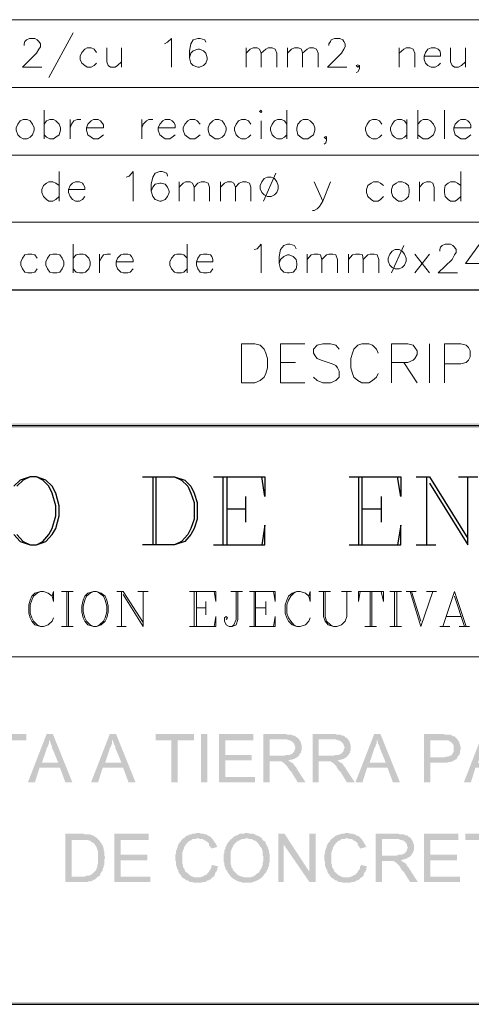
# Model space of a CAD drawing. Header units: millimetres. Extents: x 8 to 202, y 3 to 294.
# Tile 5 of 10: x 92 to 117, y 3 to 57. Entities that reach past the tile are written whole.
import ezdxf

# ---------------------------------------------------------------- set-up
doc = ezdxf.new("R2010")
doc.units = ezdxf.units.MM
doc.layers.add('DGE_CONTORNOS', color=7, linetype='Continuous', lineweight=0)
doc.layers.add('DGE_RELLENO', color=7, linetype='Continuous', lineweight=0)

msp = doc.modelspace()

# ---------------------------------------------------------------- hatches: boundary and pattern name
at = {"layer": 'DGE_RELLENO', "true_color": 0x000000}
for points in [[(23.4527, 34.8263), (23.7067, 34.5723), (201.9723, 34.8263)], [(23.7067, 34.5723), (201.9723, 34.8263), (201.8453, 34.5723)], [(92.837, 17.9353), (90.7627, 17.9353), (90.7627, 17.5966), (91.6093, 17.5966), (91.6093, 15.3106), (91.948, 15.3106), (91.948, 17.5966), (92.837, 17.5966)], [(94.2763, 17.9353), (93.9377, 17.9353), (92.9217, 15.3106), (93.3027, 15.3106), (93.5567, 16.115), (94.6573, 16.115), (93.6837, 16.3689), (93.9377, 17.131), (93.9377, 17.1733), (93.98, 17.2156), (94.0223, 17.3003), (94.0223, 17.3426), (94.0647, 17.4273), (94.0647, 17.5543), (94.107, 17.639)], [(94.2763, 17.9353), (94.107, 17.639), (94.107, 17.5543), (94.1493, 17.4696), (94.1493, 17.4273), (94.1917, 17.3426), (94.234, 17.2579), (94.234, 17.1733), (94.2763, 17.0886), (94.5727, 16.3689), (93.6837, 16.3689), (94.6573, 16.115), (94.9537, 15.3106), (95.3347, 15.3106)], [(97.7053, 17.9353), (97.3667, 17.9353), (96.3507, 15.3106), (96.7317, 15.3106), (96.9857, 16.115), (98.0863, 16.115), (97.1127, 16.3689), (97.3667, 17.131), (97.3667, 17.1733), (97.409, 17.2156), (97.4513, 17.3003), (97.4513, 17.3426), (97.4937, 17.4273), (97.4937, 17.5543), (97.536, 17.639)], [(97.7053, 17.9353), (97.536, 17.639), (97.536, 17.5543), (97.5783, 17.4696), (97.5783, 17.4273), (97.6207, 17.3426), (97.663, 17.2579), (97.663, 17.1733), (97.7053, 17.0886), (98.0017, 16.3689), (97.1127, 16.3689), (98.0863, 16.115), (98.3827, 15.3106), (98.7637, 15.3106)], [(101.9387, 17.9353), (99.8643, 17.9353), (99.8643, 17.5966), (100.711, 17.5966), (100.711, 15.3106), (101.0497, 15.3106), (101.0497, 17.5966), (101.9387, 17.5966)], [(102.3197, 17.9353), (102.6583, 17.9353), (102.6583, 15.3106), (102.3197, 15.3106), (102.3197, 17.9353)], [(105.156, 17.9353), (103.2933, 17.9353), (103.2933, 15.3106), (105.2407, 15.3106), (105.2407, 15.607), (103.632, 15.607), (103.632, 16.4959), (105.0713, 16.4959), (105.0713, 16.7923), (103.632, 16.7923), (103.632, 17.5966), (105.156, 17.5966)], [(106.8493, 17.9353), (105.7063, 17.9353), (105.7063, 15.3106), (106.045, 15.3106), (106.045, 16.4536), (106.426, 16.4536), (107.061, 16.4959), (107.1033, 16.4959), (107.188, 16.5383), (107.2727, 16.5383), (107.315, 16.5806), (107.3997, 16.5806), (107.442, 16.623), (107.5267, 16.6653), (107.569, 16.7076), (107.6113, 16.7499), (106.045, 16.7499), (106.045, 17.639), (106.8493, 17.639), (107.6113, 17.6813), (107.569, 17.7236), (107.4843, 17.7659), (107.442, 17.8083), (107.3997, 17.8506), (107.315, 17.8506), (107.2303, 17.8929), (107.0187, 17.8929), (106.934, 17.9353)], [(107.6113, 17.6813), (106.8493, 17.639), (106.9763, 17.639), (107.061, 17.5966), (107.1457, 17.5966), (107.188, 17.5543), (107.2303, 17.5543), (107.2727, 17.5119), (107.315, 17.4696), (107.3573, 17.4273), (107.3997, 17.3426), (107.3997, 17.3003), (107.442, 17.2156), (107.442, 17.1733), (107.3997, 17.0886), (107.3997, 17.0463), (107.3573, 16.9616), (107.315, 16.9193), (107.2727, 16.8769), (107.2303, 16.8346), (107.1457, 16.8346), (107.1457, 16.7923), (106.934, 16.7923), (106.8493, 16.7499), (106.045, 16.7499), (107.6113, 16.7499), (107.6537, 16.7923), (107.696, 16.8769), (107.7383, 16.9193), (107.7383, 17.0039), (107.7807, 17.0463), (107.7807, 17.3426), (107.7383, 17.3849), (107.7383, 17.4696), (107.696, 17.5543), (107.6537, 17.5966), (107.6537, 17.639)], [(109.5163, 17.9353), (108.3733, 17.9353), (108.3733, 15.3106), (108.712, 15.3106), (108.712, 16.4536), (109.093, 16.4536), (109.728, 16.4959), (109.7703, 16.4959), (109.855, 16.5383), (109.9397, 16.5383), (109.982, 16.5806), (110.0667, 16.5806), (110.109, 16.623), (110.1937, 16.6653), (110.236, 16.7076), (110.2783, 16.7499), (108.712, 16.7499), (108.712, 17.639), (109.5163, 17.639), (110.2783, 17.6813), (110.236, 17.7236), (110.1513, 17.7659), (110.109, 17.8083), (110.0667, 17.8506), (109.982, 17.8506), (109.8973, 17.8929), (109.6857, 17.8929), (109.601, 17.9353)], [(110.2783, 17.6813), (109.5163, 17.639), (109.6433, 17.639), (109.728, 17.5966), (109.8127, 17.5966), (109.855, 17.5543), (109.8973, 17.5543), (109.9397, 17.5119), (109.982, 17.4696), (110.0243, 17.4273), (110.0667, 17.3426), (110.0667, 17.3003), (110.109, 17.2156), (110.109, 17.1733), (110.0667, 17.0886), (110.0667, 17.0463), (110.0243, 16.9616), (109.982, 16.9193), (109.9397, 16.8769), (109.8973, 16.8346), (109.8127, 16.8346), (109.8127, 16.7923), (109.601, 16.7923), (109.5163, 16.7499), (108.712, 16.7499), (110.2783, 16.7499), (110.3207, 16.7923), (110.363, 16.8769), (110.4053, 16.9193), (110.4053, 17.0039), (110.4477, 17.0463), (110.4477, 17.3426), (110.4053, 17.3849), (110.4053, 17.4696), (110.363, 17.5543), (110.3207, 17.5966), (110.3207, 17.639)], [(112.0563, 17.9353), (111.7177, 17.9353), (110.7017, 15.3106), (111.0827, 15.3106), (111.3367, 16.115), (112.4373, 16.115), (111.4637, 16.3689), (111.7177, 17.131), (111.7177, 17.1733), (111.76, 17.2156), (111.8023, 17.3003), (111.8023, 17.3426), (111.8447, 17.4273), (111.8447, 17.5543), (111.887, 17.639)], [(112.0563, 17.9353), (111.887, 17.639), (111.887, 17.5543), (111.9293, 17.4696), (111.9293, 17.4273), (111.9717, 17.3426), (112.014, 17.2579), (112.014, 17.1733), (112.0563, 17.0886), (112.3527, 16.3689), (111.4637, 16.3689), (112.4373, 16.115), (112.7337, 15.3106), (113.1147, 15.3106)], [(115.4007, 17.9353), (114.427, 17.9353), (114.427, 15.3106), (114.7657, 15.3106), (114.7657, 16.3689), (115.6547, 16.3689), (115.7393, 16.4113), (115.8663, 16.4113), (115.951, 16.4536), (115.9933, 16.4536), (116.0357, 16.4959), (116.1203, 16.5383), (116.1627, 16.5806), (116.205, 16.5806), (116.205, 16.623), (114.7657, 16.6653), (114.7657, 17.5966), (115.443, 17.5966), (116.2473, 17.639), (116.205, 17.6813), (116.1627, 17.7236), (116.1203, 17.7659), (116.078, 17.8083), (115.9933, 17.8083), (115.951, 17.8506), (115.8663, 17.8929), (115.7817, 17.8929), (115.57, 17.8929), (115.4853, 17.9353)], [(117.9407, 17.9353), (117.602, 17.9353), (116.586, 15.3106), (116.967, 15.3106), (117.221, 16.115), (118.3217, 16.115), (117.348, 16.3689), (117.602, 17.131), (117.602, 17.1733), (117.6443, 17.2156), (117.6867, 17.3003), (117.6867, 17.3426), (117.729, 17.4273), (117.729, 17.5543), (117.7713, 17.639)], [(116.2473, 17.639), (115.443, 17.5966), (115.7393, 17.5966), (115.7817, 17.5543), (115.8663, 17.5119), (115.9087, 17.4696), (115.951, 17.4273), (115.9933, 17.3849), (116.0357, 17.3003), (116.0357, 16.9616), (115.9933, 16.9193), (115.951, 16.8346), (115.9087, 16.7923), (115.8663, 16.7499), (115.824, 16.7499), (115.7393, 16.7076), (115.6123, 16.7076), (115.5277, 16.6653), (114.7657, 16.6653), (116.205, 16.623), (116.2473, 16.7076), (116.2897, 16.7499), (116.332, 16.7923), (116.3743, 16.8769), (116.3743, 17.0039), (116.4167, 17.0886), (116.4167, 17.2579), (116.3743, 17.3003), (116.3743, 17.3849), (116.332, 17.4696), (116.332, 17.5119), (116.2897, 17.5543)], [(107.061, 16.4959), (106.426, 16.4536), (106.68, 16.4536), (106.7223, 16.4113), (106.807, 16.3689), (106.8493, 16.3266), (106.8917, 16.2843), (106.9763, 16.1996), (107.0187, 16.1573), (107.0187, 16.115), (107.061, 16.0726), (107.1033, 15.988), (107.1457, 15.9456), (107.2303, 15.8609), (107.569, 15.3106), (107.9923, 15.3106), (107.5267, 16.0303), (107.4843, 16.115), (107.442, 16.1573), (107.3997, 16.1996), (107.3573, 16.2843), (107.315, 16.3266), (107.2727, 16.3689), (107.2303, 16.3689), (107.188, 16.4113), (107.1033, 16.4536)], [(109.728, 16.4959), (109.093, 16.4536), (109.347, 16.4536), (109.3893, 16.4113), (109.474, 16.3689), (109.5163, 16.3266), (109.5587, 16.2843), (109.6433, 16.1996), (109.6857, 16.1573), (109.6857, 16.115), (109.728, 16.0726), (109.7703, 15.988), (109.8127, 15.9456), (109.8973, 15.8609), (110.236, 15.3106), (110.6593, 15.3106), (110.1937, 16.0303), (110.1513, 16.115), (110.109, 16.1573), (110.0667, 16.1996), (110.0243, 16.2843), (109.982, 16.3266), (109.9397, 16.3689), (109.8973, 16.3689), (109.855, 16.4113), (109.7703, 16.4536)], [(95.8427, 12.5166), (94.9537, 12.5166), (94.9537, 9.8919), (96.1813, 9.8919), (96.2237, 9.9343), (96.3507, 9.9343), (96.4353, 9.9766), (96.4777, 10.0189), (96.5623, 10.0189), (96.6047, 10.0613), (96.647, 10.1036), (96.6893, 10.1459), (96.7317, 10.1883), (95.2923, 10.1883), (95.2923, 12.1779), (95.8427, 12.1779), (96.7317, 12.2203), (96.6893, 12.2626), (96.647, 12.3049), (96.5623, 12.3473), (96.52, 12.3896), (96.4353, 12.432), (96.393, 12.432), (96.3083, 12.4743), (96.012, 12.4743), (95.9273, 12.5166)], [(99.4833, 12.5166), (97.6207, 12.5166), (97.6207, 9.8919), (99.568, 9.8919), (99.568, 10.1883), (97.9593, 10.1883), (97.9593, 11.0773), (99.3987, 11.0773), (99.3987, 11.3736), (97.9593, 11.3736), (97.9593, 12.1779), (99.4833, 12.1779)], [(102.1503, 12.5589), (102.0657, 12.5589), (102.0233, 12.5166), (101.854, 12.5166), (101.8117, 12.4743), (101.727, 12.4743), (101.6423, 12.432), (101.6, 12.432), (101.5153, 12.3896), (101.473, 12.3473), (101.4307, 12.3049), (101.346, 12.2626), (101.3037, 12.2203), (101.2613, 12.1779), (101.219, 12.0933), (101.1767, 12.0509), (101.1343, 12.0086), (101.092, 11.9239), (101.0497, 11.8393), (101.0497, 11.797), (101.0073, 11.7123), (101.0073, 11.6699), (100.965, 11.5853), (100.965, 11.4583), (100.9227, 11.3736), (100.9227, 11.0773), (100.965, 10.9926), (100.965, 10.781), (101.0073, 10.6963), (101.0073, 10.6539), (101.0497, 10.5693), (101.092, 10.5269), (101.092, 10.4423), (101.1343, 10.3576), (101.1767, 10.3153), (101.219, 10.273), (101.2613, 10.1883), (101.3037, 10.1459), (101.346, 10.1036), (102.1503, 10.1459), (101.9387, 10.1459), (101.8963, 10.1883), (101.8117, 10.1883), (101.7693, 10.2306), (101.6847, 10.273), (101.6423, 10.3153), (101.6, 10.3576), (101.5577, 10.3999), (101.473, 10.4423), (101.473, 10.4846), (101.4307, 10.5693), (101.3883, 10.6539), (101.346, 10.6963), (101.346, 10.8233), (101.3037, 10.9079), (101.3037, 11.5006), (101.346, 11.5853), (101.346, 11.6276), (101.3883, 11.7123), (101.3883, 11.7546), (101.4307, 11.8393), (101.473, 11.8816), (101.5153, 11.9663), (101.5577, 12.0086), (101.6, 12.0509), (101.6423, 12.0933), (101.6847, 12.1356), (101.727, 12.1356), (101.8117, 12.1779), (101.854, 12.2203), (102.0233, 12.2203), (102.0657, 12.2626), (102.9123, 12.2626), (102.87, 12.3049), (102.8277, 12.3473), (102.7853, 12.3896), (102.743, 12.3896), (102.6583, 12.432), (102.616, 12.4743), (102.5313, 12.4743), (102.4467, 12.5166), (102.3197, 12.5166), (102.235, 12.5589)], [(104.8173, 12.5589), (104.7327, 12.5589), (104.648, 12.5166), (104.4363, 12.5166), (104.3517, 12.4743), (104.3093, 12.432), (104.2247, 12.432), (104.1823, 12.3896), (104.0977, 12.3473), (104.0553, 12.3049), (104.013, 12.2626), (104.8597, 12.2626), (104.9443, 12.2203), (105.0713, 12.2203), (105.156, 12.1779), (105.1983, 12.1356), (105.283, 12.1356), (105.3253, 12.0933), (105.3677, 12.0509), (105.41, 12.0086), (105.4523, 11.9239), (105.4947, 11.8816), (105.537, 11.797), (105.5793, 11.7546), (105.6217, 11.7123), (105.6217, 11.6276), (105.664, 11.5853), (105.664, 11.3313), (105.7063, 11.289), (105.7063, 11.0349), (105.664, 10.9503), (105.664, 10.8233), (105.6217, 10.7386), (105.6217, 10.6963), (105.5793, 10.6116), (105.537, 10.5693), (105.537, 10.5269), (105.4947, 10.4846), (105.4523, 10.3999), (105.3677, 10.3576), (105.3253, 10.3153), (105.283, 10.273), (105.1983, 10.2306), (105.156, 10.1883), (105.0713, 10.1883), (105.029, 10.1459), (104.8173, 10.1459), (105.6217, 10.1459), (105.664, 10.1883), (105.7063, 10.2306), (105.7487, 10.3153), (105.791, 10.3576), (105.8333, 10.3999), (105.8757, 10.4846), (105.918, 10.5693), (105.9603, 10.6116), (105.9603, 10.6963), (106.0027, 10.7386), (106.0027, 10.9079), (106.045, 10.9503), (106.045, 11.4159), (106.0027, 11.5006), (106.0027, 11.6276), (105.9603, 11.7123), (105.9603, 11.7546), (105.918, 11.8393), (105.8757, 11.8816), (105.8757, 11.9239), (105.8333, 11.9663), (105.8333, 12.0509), (105.791, 12.0933), (105.7063, 12.1356), (105.664, 12.1779), (105.6217, 12.2626), (105.5793, 12.3049), (105.4947, 12.3473), (105.4523, 12.3896), (105.41, 12.3896), (105.3677, 12.432), (105.283, 12.432), (105.2407, 12.4743), (105.156, 12.5166), (104.9443, 12.5166), (104.8597, 12.5589)], [(106.8493, 12.5166), (106.5107, 12.5166), (106.5107, 9.8919), (106.807, 9.8919), (106.807, 11.9239)], [(106.8493, 12.5166), (106.807, 11.9239), (108.204, 9.8919), (108.204, 10.4423)], [(108.5427, 12.5166), (108.204, 12.5166), (108.204, 9.8919), (108.5427, 9.8919)], [(110.236, 12.5589), (110.1513, 12.5589), (110.109, 12.5166), (109.9397, 12.5166), (109.8973, 12.4743), (109.8127, 12.4743), (109.728, 12.432), (109.6857, 12.432), (109.601, 12.3896), (109.5587, 12.3473), (109.5163, 12.3049), (109.4317, 12.2626), (109.3893, 12.2203), (109.347, 12.1779), (109.3047, 12.0933), (109.2623, 12.0509), (109.22, 12.0086), (109.1777, 11.9239), (109.1353, 11.8393), (109.1353, 11.797), (109.093, 11.7123), (109.093, 11.6699), (109.0507, 11.5853), (109.0507, 11.4583), (109.0083, 11.3736), (109.0083, 11.0773), (109.0507, 10.9926), (109.0507, 10.781), (109.093, 10.6963), (109.093, 10.6539), (109.1353, 10.5693), (109.1777, 10.5269), (109.1777, 10.4423), (109.22, 10.3576), (109.2623, 10.3153), (109.3047, 10.273), (109.347, 10.1883), (109.3893, 10.1459), (109.4317, 10.1036), (110.236, 10.1459), (110.0243, 10.1459), (109.982, 10.1883), (109.8973, 10.1883), (109.855, 10.2306), (109.7703, 10.273), (109.728, 10.3153), (109.6857, 10.3576), (109.6433, 10.3999), (109.5587, 10.4423), (109.5587, 10.4846), (109.5163, 10.5693), (109.474, 10.6539), (109.4317, 10.6963), (109.4317, 10.8233), (109.3893, 10.9079), (109.3893, 11.5006), (109.4317, 11.5853), (109.4317, 11.6276), (109.474, 11.7123), (109.474, 11.7546), (109.5163, 11.8393), (109.5587, 11.8816), (109.601, 11.9663), (109.6433, 12.0086), (109.6857, 12.0509), (109.728, 12.0933), (109.7703, 12.1356), (109.8127, 12.1356), (109.8973, 12.1779), (109.9397, 12.2203), (110.109, 12.2203), (110.1513, 12.2626), (110.998, 12.2626), (110.9557, 12.3049), (110.9133, 12.3473), (110.871, 12.3896), (110.8287, 12.3896), (110.744, 12.432), (110.7017, 12.4743), (110.617, 12.4743), (110.5323, 12.5166), (110.4053, 12.5166), (110.3207, 12.5589)], [(112.9453, 12.5166), (111.8023, 12.5166), (111.8023, 9.8919), (112.141, 9.8919), (112.141, 11.0349), (112.522, 11.0349), (113.157, 11.0773), (113.1993, 11.0773), (113.284, 11.1196), (113.3687, 11.1196), (113.411, 11.1619), (113.4957, 11.1619), (113.538, 11.2043), (113.6227, 11.2466), (113.665, 11.289), (113.7073, 11.3313), (112.141, 11.3313), (112.141, 12.2203), (112.9453, 12.2203), (113.7073, 12.2626), (113.665, 12.3049), (113.5803, 12.3473), (113.538, 12.3896), (113.4957, 12.432), (113.411, 12.432), (113.3263, 12.4743), (113.1147, 12.4743), (113.03, 12.5166)], [(116.2897, 12.5166), (114.427, 12.5166), (114.427, 9.8919), (116.3743, 9.8919), (116.3743, 10.1883), (114.7657, 10.1883), (114.7657, 11.0773), (116.205, 11.0773), (116.205, 11.3736), (114.7657, 11.3736), (114.7657, 12.1779), (116.2897, 12.1779)], [(118.745, 12.5166), (116.6707, 12.5166), (116.6707, 12.1779), (117.5173, 12.1779), (117.5173, 9.8919), (117.856, 9.8919), (117.856, 12.1779), (118.745, 12.1779)], [(96.7317, 12.2203), (95.8427, 12.1779), (96.1813, 12.1779), (96.2237, 12.1356), (96.3083, 12.1356), (96.3507, 12.0933), (96.393, 12.0509), (96.4777, 12.0086), (96.52, 11.9663), (96.5623, 11.9239), (96.6047, 11.8393), (96.647, 11.797), (96.647, 11.7546), (96.6893, 11.6699), (96.6893, 11.6276), (96.7317, 11.5429), (96.7317, 10.9079), (96.6893, 10.8233), (96.6893, 10.6963), (96.647, 10.6963), (96.647, 10.6116), (96.6047, 10.5269), (96.5623, 10.4846), (96.52, 10.4423), (96.4777, 10.3999), (96.4353, 10.3576), (96.393, 10.3153), (96.3083, 10.273), (96.2237, 10.2306), (96.0967, 10.2306), (96.012, 10.1883), (95.2923, 10.1883), (96.7317, 10.1883), (96.8163, 10.2306), (96.8587, 10.3153), (96.8587, 10.3576), (96.901, 10.3999), (96.9433, 10.4846), (96.9857, 10.5269), (96.9857, 10.6116), (97.028, 10.6963), (97.028, 10.781), (97.0703, 10.8233), (97.0703, 11.1196), (97.1127, 11.2043), (97.1127, 11.2466), (97.0703, 11.3313), (97.0703, 11.5429), (97.028, 11.6276), (97.028, 11.7546), (96.9857, 11.8393), (96.9857, 11.8816), (96.9433, 11.9239), (96.901, 12.0086), (96.8587, 12.0509), (96.8163, 12.1356), (96.774, 12.1779)], [(102.9123, 12.2626), (102.1503, 12.2626), (102.1927, 12.2626), (102.2773, 12.2203), (102.4043, 12.2203), (102.489, 12.1779), (102.5313, 12.1356), (102.5737, 12.1356), (102.616, 12.0933), (102.7007, 12.0509), (102.743, 11.9663), (102.743, 11.9239), (102.7853, 11.8393), (102.8277, 11.797), (102.87, 11.7123), (103.2087, 11.797), (103.1663, 11.8393), (103.1663, 11.8816), (103.124, 11.9663), (103.0817, 12.0086), (103.0393, 12.0933), (102.997, 12.1356), (102.9547, 12.2203)], [(104.013, 12.2626), (103.9707, 12.2203), (103.886, 12.1779), (103.886, 12.1356), (103.8437, 12.0933), (103.8013, 12.0509), (103.759, 12.0086), (103.7167, 11.9239), (103.7167, 11.8816), (103.6743, 11.8393), (103.632, 11.7546), (103.632, 11.6699), (103.5897, 11.6276), (103.5897, 11.4583), (103.5473, 11.4159), (103.5473, 10.9926), (103.5897, 10.9079), (103.5897, 10.781), (103.632, 10.6963), (103.632, 10.6539), (103.6743, 10.5693), (103.7167, 10.5269), (103.7167, 10.4846), (103.759, 10.4423), (103.8013, 10.3576), (103.8437, 10.3153), (103.886, 10.273), (103.9283, 10.1883), (103.9707, 10.1459), (104.013, 10.1036), (104.0977, 10.0613), (104.14, 10.0189), (104.1823, 10.0189), (104.2247, 9.9766), (104.3093, 9.9343), (104.3517, 9.9343), (104.4363, 9.8919), (104.521, 9.8919), (104.5633, 9.8496), (104.8173, 9.8496), (105.029, 9.8496), (105.1137, 9.8919), (105.156, 9.8919), (105.2407, 9.9343), (105.283, 9.9343), (105.3677, 9.9766), (105.4523, 10.0189), (105.4947, 10.0613), (105.5793, 10.1036), (105.6217, 10.1459), (104.648, 10.1459), (104.5633, 10.1883), (104.521, 10.1883), (104.4363, 10.2306), (104.394, 10.2306), (104.3093, 10.273), (104.267, 10.3153), (104.2247, 10.3576), (104.1823, 10.3999), (104.14, 10.4423), (104.0977, 10.4846), (104.0553, 10.5269), (104.0553, 10.5693), (104.013, 10.6539), (103.9707, 10.6963), (103.9707, 10.781), (103.9283, 10.8656), (103.9283, 11.5429), (103.9707, 11.6276), (103.9707, 11.6699), (104.013, 11.7546), (104.0553, 11.797), (104.0553, 11.8393), (104.0977, 11.9239), (104.14, 11.9663), (104.1823, 12.0086), (104.2247, 12.0509), (104.267, 12.0933), (104.3517, 12.1356), (104.394, 12.1356), (104.4363, 12.1779), (104.521, 12.2203), (104.648, 12.2203), (104.7327, 12.2626), (104.8173, 12.2626)], [(110.998, 12.2626), (110.236, 12.2626), (110.2783, 12.2626), (110.363, 12.2203), (110.49, 12.2203), (110.5747, 12.1779), (110.617, 12.1356), (110.6593, 12.1356), (110.7017, 12.0933), (110.7863, 12.0509), (110.8287, 11.9663), (110.8287, 11.9239), (110.871, 11.8393), (110.9133, 11.797), (110.9557, 11.7123), (111.2943, 11.797), (111.252, 11.8393), (111.252, 11.8816), (111.2097, 11.9663), (111.1673, 12.0086), (111.125, 12.0933), (111.0827, 12.1356), (111.0403, 12.2203)], [(113.7073, 12.2626), (112.9453, 12.2203), (113.0723, 12.2203), (113.157, 12.1779), (113.2417, 12.1779), (113.284, 12.1356), (113.3263, 12.1356), (113.3687, 12.0933), (113.411, 12.0509), (113.4533, 12.0086), (113.4957, 11.9239), (113.4957, 11.8816), (113.538, 11.797), (113.538, 11.7546), (113.4957, 11.6699), (113.4957, 11.6276), (113.4533, 11.5429), (113.411, 11.5006), (113.3687, 11.4583), (113.3263, 11.4159), (113.2417, 11.4159), (113.2417, 11.3736), (113.03, 11.3736), (112.9453, 11.3313), (112.141, 11.3313), (113.7073, 11.3313), (113.7497, 11.3736), (113.792, 11.4583), (113.8343, 11.5006), (113.8343, 11.5853), (113.8767, 11.6276), (113.8767, 11.9239), (113.8343, 11.9663), (113.8343, 12.0509), (113.792, 12.1356), (113.7497, 12.1779), (113.7497, 12.2203)], [(102.9123, 10.8233), (102.9123, 10.781), (102.87, 10.7386), (102.87, 10.6539), (102.8277, 10.5693), (102.7853, 10.5269), (102.743, 10.4423), (102.7007, 10.3999), (102.6583, 10.3576), (102.616, 10.3153), (102.616, 10.273), (102.5313, 10.273), (102.489, 10.2306), (102.4043, 10.1883), (102.362, 10.1883), (102.2773, 10.1459), (102.1503, 10.1459), (101.346, 10.1036), (101.4307, 10.0613), (101.473, 10.0189), (101.5153, 9.9766), (101.6, 9.9766), (101.6423, 9.9343), (101.727, 9.8919), (101.854, 9.8919), (101.9387, 9.8496), (102.3197, 9.8496), (102.4043, 9.8919), (102.5313, 9.8919), (102.616, 9.9343), (102.6583, 9.9766), (102.743, 9.9766), (102.7853, 10.0189), (102.87, 10.0613), (102.87, 10.1036), (102.9547, 10.1459), (102.997, 10.1883), (103.0393, 10.2306), (103.0817, 10.3153), (103.0817, 10.3576), (103.124, 10.4423), (103.1663, 10.4846), (103.2087, 10.5693), (103.2087, 10.6539), (103.251, 10.7386)], [(110.998, 10.8233), (110.998, 10.781), (110.9557, 10.7386), (110.9557, 10.6539), (110.9133, 10.5693), (110.871, 10.5269), (110.8287, 10.4423), (110.7863, 10.3999), (110.744, 10.3576), (110.7017, 10.3153), (110.7017, 10.273), (110.617, 10.273), (110.5747, 10.2306), (110.49, 10.1883), (110.4477, 10.1883), (110.363, 10.1459), (110.236, 10.1459), (109.4317, 10.1036), (109.5163, 10.0613), (109.5587, 10.0189), (109.601, 9.9766), (109.6857, 9.9766), (109.728, 9.9343), (109.8127, 9.8919), (109.9397, 9.8919), (110.0243, 9.8496), (110.4053, 9.8496), (110.49, 9.8919), (110.617, 9.8919), (110.7017, 9.9343), (110.744, 9.9766), (110.8287, 9.9766), (110.871, 10.0189), (110.9557, 10.0613), (110.9557, 10.1036), (111.0403, 10.1459), (111.0827, 10.1883), (111.125, 10.2306), (111.1673, 10.3153), (111.1673, 10.3576), (111.2097, 10.4423), (111.252, 10.4846), (111.2943, 10.5693), (111.2943, 10.6539), (111.3367, 10.7386)], [(113.157, 11.0773), (112.522, 11.0349), (112.776, 11.0349), (112.8183, 10.9926), (112.903, 10.9503), (112.9453, 10.9079), (112.9877, 10.8656), (113.0723, 10.781), (113.1147, 10.7386), (113.1147, 10.6963), (113.157, 10.6539), (113.1993, 10.5693), (113.2417, 10.5269), (113.3263, 10.4423), (113.665, 9.8919), (114.0883, 9.8919), (113.6227, 10.6116), (113.5803, 10.6963), (113.538, 10.7386), (113.4957, 10.781), (113.4533, 10.8656), (113.411, 10.9079), (113.3687, 10.9503), (113.3263, 10.9503), (113.284, 10.9926), (113.1993, 11.0349)], [(201.9723, 3.2456), (201.8453, 3.3726), (23.5797, 3.2456)], [(201.8453, 3.3726), (23.5797, 3.2456), (23.7067, 3.3726)]]:
    msp.add_hatch(color=7, dxfattribs=at).paths.add_polyline_path(points, flags=0)

# ---------------------------------------------------------------- linework, layer by layer
at = {"layer": 'DGE_CONTORNOS', "lineweight": 5}
for points in [[(23.5797, 56.755), (201.9723, 56.755)], [(23.5797, 53.072), (201.9723, 53.072)], [(23.5797, 49.389), (201.9723, 49.389)], [(23.5797, 45.7484), (201.9723, 45.7484)], [(94.234, 25.4283), (94.3187, 25.132), (94.3187, 25.6823), (94.234, 25.4283), (94.0223, 25.5976), (93.7683, 25.6823), (93.599, 25.6823), (93.3027, 25.5976), (93.1333, 25.4283), (93.0487, 25.2166), (92.964, 24.9626), (92.964, 24.497), (93.0487, 24.2429), (93.1333, 24.0736), (93.3027, 23.8619), (93.599, 23.7773), (93.7683, 23.7773), (94.0223, 23.8619), (94.234, 24.0736), (94.3187, 24.2429)], [(93.599, 25.6823), (93.4297, 25.5976), (93.218, 25.4283), (93.1333, 25.2166), (93.0487, 24.9626), (93.0487, 24.497), (93.1333, 24.2429), (93.218, 24.0736), (93.4297, 23.8619), (93.599, 23.7773)], [(94.742, 25.6823), (95.377, 25.6823)], [(95.0383, 25.6823), (95.0383, 23.7773)], [(95.123, 25.6823), (95.123, 23.7773)], [(96.4777, 25.6823), (96.1813, 25.5976), (96.012, 25.4283), (95.9273, 25.2166), (95.8427, 24.8779), (95.8427, 24.5816), (95.9273, 24.2429), (96.012, 24.0736), (96.1813, 23.8619), (96.4777, 23.7773), (96.647, 23.7773), (96.901, 23.8619), (97.1127, 24.0736), (97.1973, 24.2429), (97.282, 24.5816), (97.282, 24.8779), (97.1973, 25.2166), (97.1127, 25.4283), (96.901, 25.5976), (96.647, 25.6823), (96.4777, 25.6823), (96.3083, 25.5976), (96.0967, 25.4283), (96.012, 25.2166), (95.9273, 24.8779), (95.9273, 24.5816), (96.012, 24.2429), (96.0967, 24.0736), (96.3083, 23.8619), (96.4777, 23.7773)], [(96.647, 23.7773), (96.8163, 23.8619), (97.028, 24.0736), (97.1127, 24.2429), (97.1973, 24.5816), (97.1973, 24.8779), (97.1127, 25.2166), (97.028, 25.4283), (96.8163, 25.5976), (96.647, 25.6823)], [(97.7477, 25.6823), (98.0863, 25.6823)], [(98.0017, 25.6823), (98.0017, 23.7773)], [(98.0863, 25.6823), (99.187, 23.989)], [(98.0863, 25.513), (99.187, 23.7773), (99.187, 25.6823)], [(98.8907, 25.6823), (99.441, 25.6823)], [(101.6847, 25.6823), (103.124, 25.6823), (103.124, 25.132), (103.0393, 25.6823)], [(101.9387, 25.6823), (101.9387, 23.7773)], [(102.0657, 25.6823), (102.0657, 23.7773)], [(104.3093, 25.6823), (104.3093, 24.1583), (104.2247, 23.8619), (104.013, 23.7773), (103.8437, 23.7773), (103.6743, 23.8619), (103.5897, 24.0736), (103.5897, 24.2429), (103.6743, 24.3276), (103.759, 24.2429), (103.6743, 24.1583)], [(103.9283, 25.6823), (104.5633, 25.6823)], [(104.2247, 25.6823), (104.2247, 24.1583), (104.0977, 23.8619), (104.013, 23.7773)], [(104.9443, 25.6823), (106.3413, 25.6823), (106.3413, 25.132), (106.2567, 25.6823)], [(105.1983, 25.6823), (105.1983, 23.7773)], [(105.283, 25.6823), (105.283, 23.7773)], [(108.1617, 25.4283), (108.2463, 25.132), (108.2463, 25.6823), (108.1617, 25.4283), (107.9923, 25.5976), (107.696, 25.6823), (107.5267, 25.6823), (107.2727, 25.5976), (107.061, 25.4283), (106.9763, 25.2166), (106.8917, 24.9626), (106.8917, 24.497), (106.9763, 24.2429), (107.061, 24.0736), (107.2727, 23.8619), (107.5267, 23.7773), (107.696, 23.7773), (107.9923, 23.8619), (108.1617, 24.0736), (108.2463, 24.2429)], [(107.5267, 25.6823), (107.3573, 25.5976), (107.188, 25.4283), (107.061, 25.2166), (106.9763, 24.9626), (106.9763, 24.497), (107.061, 24.2429), (107.188, 24.0736), (107.3573, 23.8619), (107.5267, 23.7773)], [(108.712, 25.6823), (109.347, 25.6823)], [(108.966, 25.6823), (108.966, 24.3276), (109.0507, 24.0736), (109.22, 23.8619), (109.5163, 23.7773), (109.6857, 23.7773), (109.9397, 23.8619), (110.1513, 24.0736), (110.236, 24.3276), (110.236, 25.6823)], [(109.0507, 25.6823), (109.0507, 24.3276), (109.1353, 24.0736), (109.347, 23.8619), (109.5163, 23.7773)], [(109.9397, 25.6823), (110.49, 25.6823)], [(110.9557, 25.6823), (110.871, 25.132), (110.871, 25.6823), (112.2257, 25.6823), (112.2257, 25.132), (112.0987, 25.6823)], [(111.506, 25.6823), (111.506, 23.7773)], [(111.5907, 25.6823), (111.5907, 23.7773)], [(112.5643, 25.6823), (113.1993, 25.6823)], [(112.8183, 25.6823), (112.8183, 23.7773)], [(112.9453, 25.6823), (112.9453, 23.7773)], [(113.4533, 25.6823), (114.0037, 25.6823)], [(113.665, 25.6823), (114.2577, 23.7773)], [(113.7497, 25.6823), (114.2577, 24.0736)], [(114.8927, 25.6823), (114.2577, 23.7773)], [(114.554, 25.6823), (115.1043, 25.6823)], [(115.443, 23.7773), (116.078, 25.6823), (116.713, 23.7773)], [(116.078, 25.4283), (116.6283, 23.7773)], [(102.0657, 24.7933), (102.5737, 24.7933)], [(102.5737, 25.132), (102.5737, 24.4123)], [(105.283, 24.7933), (105.8333, 24.7933)], [(105.8333, 25.132), (105.8333, 24.4123)], [(101.6847, 23.7773), (103.124, 23.7773), (103.124, 24.3276), (103.0393, 23.7773)], [(104.9443, 23.7773), (106.3413, 23.7773), (106.3413, 24.3276), (106.2567, 23.7773)], [(115.6123, 24.3276), (116.4167, 24.3276)], [(94.742, 23.7773), (95.377, 23.7773)], [(97.7477, 23.7773), (98.2557, 23.7773)], [(111.2097, 23.7773), (111.8447, 23.7773)], [(112.5643, 23.7773), (113.1993, 23.7773)], [(115.2737, 23.7773), (115.824, 23.7773)], [(116.332, 23.7773), (116.8823, 23.7773)]]:
    msp.add_lwpolyline(points, dxfattribs=at)
at = {"layer": 'DGE_CONTORNOS', "lineweight": 13}
for points in [[(92.71, 55.358), (92.71, 55.4427), (92.7523, 55.5697), (92.837, 55.6544), (93.0063, 55.739), (93.3027, 55.739), (93.4297, 55.6544), (93.5143, 55.5697), (93.599, 55.4427), (93.599, 55.2734), (93.5143, 55.1464), (93.3873, 54.9347), (92.6253, 54.1727), (93.6837, 54.1727)], [(95.377, 56.0354), (94.0647, 53.6224)], [(100.33, 55.4427), (100.4993, 55.5274), (100.711, 55.739), (100.711, 54.1727)], [(102.5737, 55.5274), (102.5313, 55.6544), (102.2773, 55.739), (102.1503, 55.739), (101.8963, 55.6544), (101.7693, 55.4427), (101.6847, 55.0617), (101.6847, 54.6807), (101.7693, 54.3844), (101.8963, 54.2574), (102.1503, 54.1727), (102.235, 54.1727), (102.4467, 54.2574), (102.5737, 54.3844), (102.6583, 54.596), (102.6583, 54.6807), (102.5737, 54.9347), (102.4467, 55.0617), (102.235, 55.1464), (102.1503, 55.1464), (101.8963, 55.0617), (101.7693, 54.9347), (101.6847, 54.6807)], [(109.2623, 55.358), (109.2623, 55.4427), (109.347, 55.5697), (109.3893, 55.6544), (109.5587, 55.739), (109.855, 55.739), (110.0243, 55.6544), (110.0667, 55.5697), (110.1513, 55.4427), (110.1513, 55.2734), (110.0667, 55.1464), (109.9397, 54.9347), (109.1777, 54.1727), (110.236, 54.1727)], [(96.647, 54.977), (96.52, 55.1464), (96.3507, 55.231), (96.139, 55.231), (96.012, 55.1464), (95.8427, 54.977), (95.758, 54.7654), (95.758, 54.596), (95.8427, 54.3844), (96.012, 54.2574), (96.139, 54.1727), (96.3507, 54.1727), (96.52, 54.2574), (96.647, 54.3844)], [(97.1973, 55.231), (97.1973, 54.469), (97.282, 54.2574), (97.409, 54.1727), (97.663, 54.1727), (97.79, 54.2574), (98.0017, 54.469)], [(98.0017, 55.231), (98.0017, 54.1727)], [(104.775, 55.231), (104.775, 54.1727)], [(104.775, 54.9347), (104.9867, 55.1464), (105.156, 55.231), (105.3677, 55.231), (105.4947, 55.1464), (105.5793, 54.9347), (105.5793, 54.1727)], [(105.5793, 54.9347), (105.8333, 55.1464), (105.9603, 55.231), (106.172, 55.231), (106.3413, 55.1464), (106.426, 54.9347), (106.426, 54.1727)], [(107.0187, 55.231), (107.0187, 54.1727)], [(107.0187, 54.9347), (107.2303, 55.1464), (107.3997, 55.231), (107.6113, 55.231), (107.7807, 55.1464), (107.823, 54.9347), (107.823, 54.1727)], [(107.823, 54.9347), (108.077, 55.1464), (108.204, 55.231), (108.4157, 55.231), (108.585, 55.1464), (108.6697, 54.9347), (108.6697, 54.1727)], [(113.0723, 55.231), (113.0723, 54.1727)], [(113.0723, 54.9347), (113.3263, 55.1464), (113.4533, 55.231), (113.665, 55.231), (113.8343, 55.1464), (113.919, 54.9347), (113.919, 54.1727)], [(114.427, 54.7654), (115.316, 54.7654), (115.316, 54.9347), (115.2737, 55.0617), (115.189, 55.1464), (115.0197, 55.231), (114.808, 55.231), (114.6387, 55.1464), (114.5117, 54.977), (114.427, 54.7654), (114.427, 54.596), (114.5117, 54.3844), (114.6387, 54.2574), (114.808, 54.1727), (115.0197, 54.1727), (115.189, 54.2574), (115.316, 54.3844)], [(115.8663, 55.231), (115.8663, 54.469), (115.951, 54.2574), (116.078, 54.1727), (116.2897, 54.1727), (116.459, 54.2574), (116.6707, 54.469)], [(116.6707, 55.231), (116.6707, 54.1727)], [(110.9133, 54.2574), (110.8287, 54.2997), (110.744, 54.2574), (110.8287, 54.1727), (110.9133, 54.2574), (110.9133, 54.088), (110.8287, 53.9187), (110.744, 53.8764)], [(93.8107, 51.8444), (93.8107, 50.278)], [(105.4947, 51.7597), (105.5793, 51.8444), (105.6217, 51.7597), (105.5793, 51.7174), (105.4947, 51.7597)], [(106.9763, 51.8444), (106.9763, 50.278)], [(114.0883, 51.8444), (114.0883, 50.278)], [(115.5277, 51.8444), (115.5277, 50.278)], [(92.6677, 51.3364), (92.4983, 51.2517), (92.3713, 51.0824), (92.2867, 50.8707), (92.2867, 50.7437), (92.3713, 50.4897), (92.4983, 50.3627), (92.6677, 50.278), (92.8793, 50.278), (93.0487, 50.3627), (93.1757, 50.4897), (93.2603, 50.7437), (93.2603, 50.8707), (93.1757, 51.0824), (93.0487, 51.2517), (92.8793, 51.3364), (92.6677, 51.3364)], [(93.8107, 51.0824), (93.9377, 51.2517), (94.107, 51.3364), (94.3187, 51.3364), (94.4457, 51.2517), (94.615, 51.0824), (94.6997, 50.8707), (94.6997, 50.7437), (94.615, 50.4897), (94.4457, 50.3627), (94.3187, 50.278), (94.107, 50.278), (93.9377, 50.3627), (93.8107, 50.4897)], [(95.2077, 51.3364), (95.2077, 50.278)], [(95.2077, 50.8707), (95.2923, 51.0824), (95.4193, 51.2517), (95.5887, 51.3364), (95.8003, 51.3364)], [(96.0967, 50.8707), (97.028, 50.8707), (97.028, 51.04), (96.9433, 51.167), (96.8587, 51.2517), (96.7317, 51.3364), (96.4777, 51.3364), (96.3507, 51.2517), (96.1813, 51.0824), (96.0967, 50.8707), (96.0967, 50.7437), (96.1813, 50.4897), (96.3507, 50.3627), (96.4777, 50.278), (96.7317, 50.278), (96.8587, 50.3627), (97.028, 50.4897)], [(99.1023, 51.3364), (99.1023, 50.278)], [(99.1023, 50.8707), (99.187, 51.0824), (99.3563, 51.2517), (99.4833, 51.3364), (99.695, 51.3364)], [(99.9913, 50.8707), (100.9227, 50.8707), (100.9227, 51.04), (100.838, 51.167), (100.7533, 51.2517), (100.6263, 51.3364), (100.3723, 51.3364), (100.2453, 51.2517), (100.076, 51.0824), (99.9913, 50.8707), (99.9913, 50.7437), (100.076, 50.4897), (100.2453, 50.3627), (100.3723, 50.278), (100.6263, 50.278), (100.7533, 50.3627), (100.9227, 50.4897)], [(102.2773, 51.0824), (102.108, 51.2517), (101.981, 51.3364), (101.727, 51.3364), (101.6, 51.2517), (101.4307, 51.0824), (101.346, 50.8707), (101.346, 50.7437), (101.4307, 50.4897), (101.6, 50.3627), (101.727, 50.278), (101.981, 50.278), (102.108, 50.3627), (102.2773, 50.4897)], [(103.0817, 51.3364), (102.9547, 51.2517), (102.7853, 51.0824), (102.7007, 50.8707), (102.7007, 50.7437), (102.7853, 50.4897), (102.9547, 50.3627), (103.0817, 50.278), (103.2933, 50.278), (103.4627, 50.3627), (103.5897, 50.4897), (103.6743, 50.7437), (103.6743, 50.8707), (103.5897, 51.0824), (103.4627, 51.2517), (103.2933, 51.3364), (103.0817, 51.3364)], [(105.029, 51.0824), (104.902, 51.2517), (104.7327, 51.3364), (104.521, 51.3364), (104.3517, 51.2517), (104.2247, 51.0824), (104.14, 50.8707), (104.14, 50.7437), (104.2247, 50.4897), (104.3517, 50.3627), (104.521, 50.278), (104.7327, 50.278), (104.902, 50.3627), (105.029, 50.4897)], [(105.5793, 51.2517), (105.5793, 50.278)], [(106.9763, 51.0824), (106.8493, 51.2517), (106.68, 51.3364), (106.4683, 51.3364), (106.299, 51.2517), (106.172, 51.0824), (106.0873, 50.8707), (106.0873, 50.7437), (106.172, 50.4897), (106.299, 50.3627), (106.4683, 50.278), (106.68, 50.278), (106.8493, 50.3627), (106.9763, 50.4897)], [(107.8653, 51.3364), (107.7383, 51.2517), (107.569, 51.0824), (107.5267, 50.8707), (107.5267, 50.7437), (107.569, 50.4897), (107.7383, 50.3627), (107.8653, 50.278), (108.1193, 50.278), (108.2463, 50.3627), (108.4157, 50.4897), (108.5003, 50.7437), (108.5003, 50.8707), (108.4157, 51.0824), (108.2463, 51.2517), (108.1193, 51.3364), (107.8653, 51.3364)], [(112.141, 51.0824), (112.014, 51.2517), (111.8447, 51.3364), (111.633, 51.3364), (111.4637, 51.2517), (111.3367, 51.0824), (111.252, 50.8707), (111.252, 50.7437), (111.3367, 50.4897), (111.4637, 50.3627), (111.633, 50.278), (111.8447, 50.278), (112.014, 50.3627), (112.141, 50.4897)], [(113.4957, 51.0824), (113.3687, 51.2517), (113.1993, 51.3364), (112.9877, 51.3364), (112.8183, 51.2517), (112.6913, 51.0824), (112.6067, 50.8707), (112.6067, 50.7437), (112.6913, 50.4897), (112.8183, 50.3627), (112.9877, 50.278), (113.1993, 50.278), (113.3687, 50.3627), (113.4957, 50.4897)], [(113.4957, 51.3364), (113.4957, 50.278)], [(114.0883, 51.0824), (114.2577, 51.2517), (114.3847, 51.3364), (114.6387, 51.3364), (114.7657, 51.2517), (114.935, 51.0824), (115.0197, 50.8707), (115.0197, 50.7437), (114.935, 50.4897), (114.7657, 50.3627), (114.6387, 50.278), (114.3847, 50.278), (114.2577, 50.3627), (114.0883, 50.4897)], [(116.0357, 50.8707), (116.967, 50.8707), (116.967, 51.04), (116.8823, 51.167), (116.7977, 51.2517), (116.6707, 51.3364), (116.4167, 51.3364), (116.2897, 51.2517), (116.1203, 51.0824), (116.0357, 50.8707), (116.0357, 50.7437), (116.1203, 50.4897), (116.2897, 50.3627), (116.4167, 50.278), (116.6707, 50.278), (116.7977, 50.3627), (116.967, 50.4897)], [(109.1353, 50.3627), (109.093, 50.405), (109.0083, 50.3627), (109.093, 50.278), (109.1353, 50.3627), (109.1353, 50.1934), (109.093, 50.0664), (109.0083, 49.9817)], [(94.615, 48.5), (94.615, 46.8914)], [(98.2557, 48.2037), (98.425, 48.246), (98.6367, 48.5), (98.6367, 46.8914)], [(100.4993, 48.246), (100.457, 48.4154), (100.203, 48.5), (100.076, 48.5), (99.822, 48.4154), (99.695, 48.2037), (99.6103, 47.8227), (99.6103, 47.4417), (99.695, 47.1454), (99.822, 46.976), (100.076, 46.8914), (100.1607, 46.8914), (100.3723, 46.976), (100.4993, 47.1454), (100.584, 47.357), (100.584, 47.4417), (100.4993, 47.6534), (100.3723, 47.8227), (100.1607, 47.865), (100.076, 47.865), (99.822, 47.8227), (99.695, 47.6534), (99.6103, 47.4417)], [(105.918, 48.2037), (105.7487, 48.119), (105.6217, 47.9497), (105.537, 47.738), (105.537, 47.5687), (105.6217, 47.357), (105.7487, 47.23), (105.918, 47.1454), (106.1297, 47.1454), (106.299, 47.23), (106.426, 47.357), (106.5107, 47.5687), (106.5107, 47.738), (106.426, 47.9497), (106.299, 48.119), (106.1297, 48.2037), (105.918, 48.2037)], [(106.3837, 48.4154), (105.7063, 46.8914)], [(116.4167, 48.5), (116.4167, 46.8914)], [(94.615, 47.738), (94.4457, 47.865), (94.2763, 47.9497), (94.0647, 47.9497), (93.9377, 47.865), (93.7683, 47.738), (93.6837, 47.5264), (93.6837, 47.357), (93.7683, 47.1454), (93.9377, 46.976), (94.0647, 46.8914), (94.2763, 46.8914), (94.4457, 46.976), (94.615, 47.1454)], [(95.123, 47.5264), (96.012, 47.5264), (96.012, 47.6534), (95.9273, 47.8227), (95.885, 47.865), (95.7157, 47.9497), (95.504, 47.9497), (95.3347, 47.865), (95.2077, 47.738), (95.123, 47.5264), (95.123, 47.357), (95.2077, 47.1454), (95.3347, 46.976), (95.504, 46.8914), (95.7157, 46.8914), (95.885, 46.976), (96.012, 47.1454)], [(101.1343, 47.9497), (101.1343, 46.8914)], [(101.1343, 47.6534), (101.346, 47.865), (101.473, 47.9497), (101.727, 47.9497), (101.854, 47.865), (101.9387, 47.6534), (101.9387, 46.8914)], [(101.9387, 47.6534), (102.1503, 47.865), (102.3197, 47.9497), (102.5313, 47.9497), (102.7007, 47.865), (102.7853, 47.6534), (102.7853, 46.8914)], [(103.378, 47.9497), (103.378, 46.8914)], [(103.378, 47.6534), (103.5897, 47.865), (103.759, 47.9497), (103.9707, 47.9497), (104.0977, 47.865), (104.1823, 47.6534), (104.1823, 46.8914)], [(104.1823, 47.6534), (104.394, 47.865), (104.5633, 47.9497), (104.775, 47.9497), (104.9443, 47.865), (105.029, 47.6534), (105.029, 46.8914)], [(108.458, 47.9497), (108.9237, 46.8914), (109.347, 47.9497)], [(112.2257, 47.738), (112.0563, 47.865), (111.9293, 47.9497), (111.6753, 47.9497), (111.5483, 47.865), (111.379, 47.738), (111.2943, 47.5264), (111.2943, 47.357), (111.379, 47.1454), (111.5483, 46.976), (111.6753, 46.8914), (111.9293, 46.8914), (112.0563, 46.976), (112.2257, 47.1454)], [(113.03, 47.9497), (112.903, 47.865), (112.7337, 47.738), (112.649, 47.5264), (112.649, 47.357), (112.7337, 47.1454), (112.903, 46.976), (113.03, 46.8914), (113.2417, 46.8914), (113.411, 46.976), (113.5803, 47.1454), (113.6227, 47.357), (113.6227, 47.5264), (113.5803, 47.738), (113.411, 47.865), (113.2417, 47.9497), (113.03, 47.9497)], [(114.173, 47.9497), (114.173, 46.8914)], [(114.173, 47.6534), (114.3847, 47.865), (114.554, 47.9497), (114.7657, 47.9497), (114.8927, 47.865), (114.9773, 47.6534), (114.9773, 46.8914)], [(116.4167, 47.738), (116.2473, 47.865), (116.1203, 47.9497), (115.8663, 47.9497), (115.7393, 47.865), (115.57, 47.738), (115.5277, 47.5264), (115.5277, 47.357), (115.57, 47.1454), (115.7393, 46.976), (115.8663, 46.8914), (116.1203, 46.8914), (116.2473, 46.976), (116.4167, 47.1454)], [(108.9237, 46.8914), (108.7543, 46.595), (108.6273, 46.468), (108.458, 46.3834), (108.3733, 46.3834)], [(95.377, 44.563), (95.377, 42.9967)], [(101.5577, 44.563), (101.5577, 42.9967)], [(105.1983, 44.2667), (105.3677, 44.309), (105.5793, 44.563), (105.5793, 42.9967)], [(107.4843, 44.309), (107.3997, 44.4784), (107.1457, 44.563), (107.0187, 44.563), (106.807, 44.4784), (106.6377, 44.2667), (106.553, 43.8857), (106.553, 43.5047), (106.6377, 43.2084), (106.807, 43.039), (107.0187, 42.9967), (107.1033, 42.9967), (107.315, 43.039), (107.4843, 43.2084), (107.5267, 43.42), (107.5267, 43.5047), (107.4843, 43.7164), (107.315, 43.8857), (107.1033, 43.9704), (107.0187, 43.9704), (106.807, 43.8857), (106.6377, 43.7164), (106.553, 43.5047)], [(113.3263, 44.4784), (112.649, 42.9967)], [(115.2737, 44.182), (115.2737, 44.2667), (115.316, 44.3937), (115.4007, 44.4784), (115.57, 44.563), (115.8663, 44.563), (115.9933, 44.4784), (116.078, 44.3937), (116.1627, 44.2667), (116.1627, 44.0974), (116.078, 43.9704), (115.951, 43.7164), (115.189, 42.9967), (116.2473, 42.9967)], [(117.4327, 44.563), (116.6707, 43.5047), (117.8137, 43.5047)], [(93.4297, 43.801), (93.3027, 43.9704), (93.1333, 44.0127), (92.9217, 44.0127), (92.7523, 43.9704), (92.6253, 43.801), (92.5407, 43.5894), (92.5407, 43.42), (92.6253, 43.2084), (92.7523, 43.039), (92.9217, 42.9967), (93.1333, 42.9967), (93.3027, 43.039), (93.4297, 43.2084)], [(94.2763, 44.0127), (94.107, 43.9704), (93.98, 43.801), (93.8953, 43.5894), (93.8953, 43.42), (93.98, 43.2084), (94.107, 43.039), (94.2763, 42.9967), (94.488, 42.9967), (94.6573, 43.039), (94.7843, 43.2084), (94.869, 43.42), (94.869, 43.5894), (94.7843, 43.801), (94.6573, 43.9704), (94.488, 44.0127), (94.2763, 44.0127)], [(95.377, 43.801), (95.5463, 43.9704), (95.7157, 44.0127), (95.9273, 44.0127), (96.0543, 43.9704), (96.2237, 43.801), (96.3083, 43.5894), (96.3083, 43.42), (96.2237, 43.2084), (96.0543, 43.039), (95.9273, 42.9967), (95.7157, 42.9967), (95.5463, 43.039), (95.377, 43.2084)], [(96.8163, 44.0127), (96.8163, 42.9967)], [(96.8163, 43.5894), (96.901, 43.801), (97.028, 43.9704), (97.1973, 44.0127), (97.409, 44.0127)], [(97.7053, 43.5894), (98.6367, 43.5894), (98.6367, 43.7164), (98.552, 43.8857), (98.4673, 43.9704), (98.3403, 44.0127), (98.0863, 44.0127), (97.9593, 43.9704), (97.79, 43.801), (97.7053, 43.5894), (97.7053, 43.42), (97.79, 43.2084), (97.9593, 43.039), (98.0863, 42.9967), (98.3403, 42.9967), (98.4673, 43.039), (98.6367, 43.2084)], [(101.5577, 43.801), (101.3883, 43.9704), (101.2613, 44.0127), (101.0073, 44.0127), (100.8803, 43.9704), (100.711, 43.801), (100.6263, 43.5894), (100.6263, 43.42), (100.711, 43.2084), (100.8803, 43.039), (101.0073, 42.9967), (101.2613, 42.9967), (101.3883, 43.039), (101.5577, 43.2084)], [(102.0657, 43.5894), (102.9547, 43.5894), (102.9547, 43.7164), (102.9123, 43.8857), (102.8277, 43.9704), (102.6583, 44.0127), (102.4467, 44.0127), (102.2773, 43.9704), (102.1503, 43.801), (102.0657, 43.5894), (102.0657, 43.42), (102.1503, 43.2084), (102.2773, 43.039), (102.4467, 42.9967), (102.6583, 42.9967), (102.8277, 43.039), (102.9547, 43.2084)], [(108.077, 44.0127), (108.077, 42.9967)], [(108.077, 43.7164), (108.2887, 43.9704), (108.458, 44.0127), (108.6697, 44.0127), (108.7967, 43.9704), (108.8813, 43.7164), (108.8813, 42.9967)], [(108.8813, 43.7164), (109.1353, 43.9704), (109.2623, 44.0127), (109.474, 44.0127), (109.6433, 43.9704), (109.728, 43.7164), (109.728, 42.9967)], [(110.3207, 44.0127), (110.3207, 42.9967)], [(110.3207, 43.7164), (110.5323, 43.9704), (110.7017, 44.0127), (110.9133, 44.0127), (111.0827, 43.9704), (111.125, 43.7164), (111.125, 42.9967)], [(111.125, 43.7164), (111.379, 43.9704), (111.506, 44.0127), (111.7177, 44.0127), (111.887, 43.9704), (111.9717, 43.7164), (111.9717, 42.9967)], [(112.8607, 44.2667), (112.6913, 44.182), (112.5643, 44.0127), (112.4797, 43.801), (112.4797, 43.6317), (112.5643, 43.42), (112.6913, 43.293), (112.8607, 43.2084), (113.0723, 43.2084), (113.2417, 43.293), (113.3687, 43.42), (113.4533, 43.6317), (113.4533, 43.801), (113.3687, 44.0127), (113.2417, 44.182), (113.0723, 44.2667), (112.8607, 44.2667)], [(113.919, 44.0127), (114.7233, 42.9967)], [(114.7233, 44.0127), (113.919, 42.9967)], [(104.521, 37.0276), (104.521, 39.1443), (105.2407, 39.1443), (105.537, 39.0596), (105.7487, 38.848), (105.8333, 38.6363), (105.918, 38.34), (105.918, 37.832), (105.8333, 37.5356), (105.7487, 37.3239), (105.537, 37.1546), (105.2407, 37.0276), (104.521, 37.0276)], [(106.6377, 37.0276), (106.6377, 39.1443), (107.95, 39.1443)], [(109.8127, 38.848), (109.6433, 39.0596), (109.347, 39.1443), (108.9237, 39.1443), (108.6273, 39.0596), (108.4157, 38.848), (108.4157, 38.6363), (108.5427, 38.4246), (108.6273, 38.34), (108.839, 38.2553), (109.4317, 38.0436), (109.6433, 37.9589), (109.728, 37.832), (109.8127, 37.6626), (109.8127, 37.3239), (109.6433, 37.1546), (109.347, 37.0276), (108.9237, 37.0276), (108.6273, 37.1546), (108.4157, 37.3239)], [(111.9293, 38.6363), (111.8447, 38.848), (111.633, 39.0596), (111.4213, 39.1443), (111.0403, 39.1443), (110.8287, 39.0596), (110.617, 38.848), (110.5323, 38.6363), (110.4477, 38.34), (110.4477, 37.832), (110.5323, 37.5356), (110.617, 37.3239), (110.8287, 37.1546), (111.0403, 37.0276), (111.4213, 37.0276), (111.633, 37.1546), (111.8447, 37.3239), (111.9293, 37.5356)], [(112.649, 37.0276), (112.649, 39.1443), (113.538, 39.1443), (113.8343, 39.0596), (113.919, 38.9326), (114.046, 38.7633), (114.046, 38.5516), (113.919, 38.34), (113.8343, 38.2553), (113.538, 38.1283), (112.649, 38.1283)], [(114.7233, 39.1443), (114.7233, 37.0276)], [(115.5277, 37.0276), (115.5277, 39.1443), (116.4167, 39.1443), (116.713, 39.0596), (116.84, 38.9326), (116.9247, 38.7633), (116.9247, 38.4246), (116.84, 38.2553), (116.713, 38.1283), (116.4167, 38.0436), (115.5277, 38.0436)], [(106.6377, 38.1283), (107.442, 38.1283)], [(113.3263, 38.1283), (114.046, 37.0276)], [(106.6377, 37.0276), (107.95, 37.0276)]]:
    msp.add_lwpolyline(points, dxfattribs=at)
at = {"layer": 'DGE_CONTORNOS', "lineweight": 25}
for points in [[(23.5797, 42.0653), (201.9723, 42.0653)], [(23.5797, 34.6993), (201.9723, 34.6993)], [(93.0487, 31.9053), (92.4983, 31.7359), (92.1597, 31.3973)], [(92.1597, 28.7726), (92.4983, 28.3916), (93.0487, 28.2223), (93.3873, 28.2223), (93.8953, 28.3916), (94.234, 28.7726), (94.4457, 29.1113), (94.615, 29.7886), (94.615, 30.339), (94.4457, 31.0163), (94.234, 31.3973), (93.8953, 31.7359), (93.3873, 31.9053), (93.0487, 31.9053), (92.6677, 31.7359), (92.329, 31.3973)], [(93.3873, 28.2223), (93.726, 28.3916), (94.0647, 28.7726), (94.234, 29.1113), (94.4457, 29.7886), (94.4457, 30.339), (94.234, 31.0163), (94.0647, 31.3973), (93.726, 31.7359), (93.3873, 31.9053)], [(99.1447, 31.9053), (100.8803, 31.9053), (101.4307, 31.7359), (101.7693, 31.3973), (101.9387, 31.0163), (102.108, 30.5083), (102.108, 29.6193), (101.9387, 29.1113), (101.7693, 28.7726), (101.4307, 28.3916), (100.8803, 28.2223), (99.1447, 28.2223)], [(99.695, 31.9053), (99.695, 28.2223)], [(99.8643, 31.9053), (99.8643, 28.2223)], [(100.8803, 31.9053), (101.2613, 31.7359), (101.6, 31.3973), (101.7693, 31.0163), (101.9387, 30.5083), (101.9387, 29.6193), (101.7693, 29.1113), (101.6, 28.7726), (101.2613, 28.3916), (100.8803, 28.2223)], [(102.997, 31.9053), (105.791, 31.9053), (105.791, 30.847), (105.6217, 31.9053)], [(103.505, 31.9053), (103.505, 28.2223)], [(103.7167, 31.9053), (103.7167, 28.2223)], [(110.363, 31.9053), (113.157, 31.9053), (113.157, 30.847), (112.9877, 31.9053)], [(110.871, 31.9053), (110.871, 28.2223)], [(111.0403, 31.9053), (111.0403, 28.2223)], [(114.0037, 31.9053), (114.7233, 31.9053)], [(114.554, 31.9053), (114.554, 28.2223)], [(114.7233, 31.9053), (116.7977, 28.5609)], [(114.7233, 31.5666), (116.7977, 28.2223), (116.7977, 31.9053)], [(116.2897, 31.9053), (117.348, 31.9053)], [(104.7327, 30.847), (104.7327, 29.4499)], [(112.0987, 30.847), (112.0987, 29.4499)], [(103.7167, 30.1696), (104.7327, 30.1696)], [(111.0403, 30.1696), (112.0987, 30.1696)], [(102.997, 28.2223), (105.791, 28.2223), (105.791, 29.2806), (105.6217, 28.2223)], [(110.363, 28.2223), (113.157, 28.2223), (113.157, 29.2806), (112.9877, 28.2223)], [(92.329, 28.7726), (92.6677, 28.3916), (93.0487, 28.2223)], [(114.0037, 28.2223), (115.062, 28.2223)], [(7.874, 3.2456), (201.9723, 3.2456)]]:
    msp.add_lwpolyline(points, dxfattribs=at)
at = {"layer": 'DGE_CONTORNOS', "lineweight": 9}
msp.add_lwpolyline([(23.5797, 22.1263), (201.9723, 22.1263)], dxfattribs=at)

doc.saveas('drawing.dxf')
